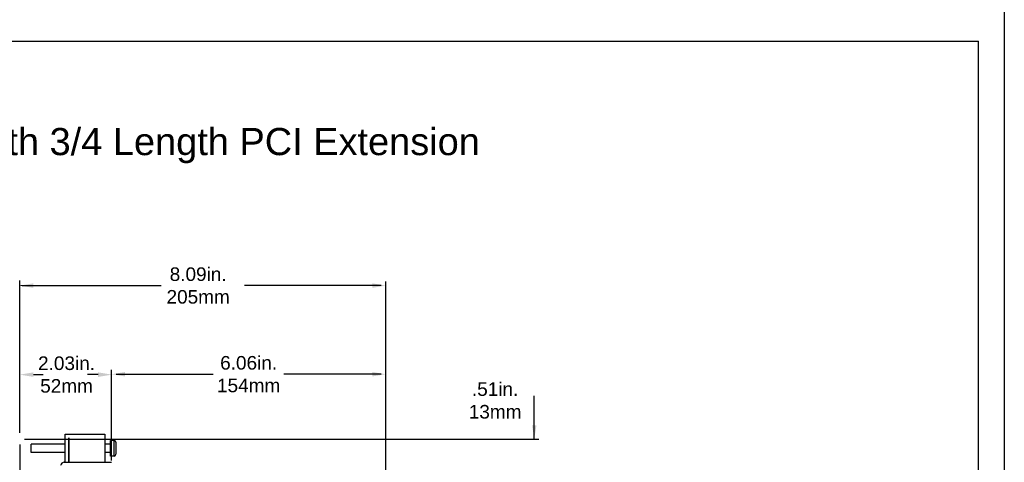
# Model space of a CAD drawing. Extents: x 4 to 74.2, y -80.9 to 9.5.
# Tile 11 of 50: x 52.5 to 74.2, y -61.5 to -51.7. Entities that reach past the tile are written whole.
import ezdxf

# ---------------------------------------------------------------- set-up
doc = ezdxf.new("R2010")
doc.units = 0
doc.header["$LTSCALE"] = 1.87
doc.header["$MEASUREMENT"] = 0
doc.layers.get('0').update_dxf_attribs({"linetype": 'CONTINUOUS'})
doc.layers.add('dim', color=5, linetype='CONTINUOUS')
doc.layers.add('prod', color=6, linetype='CONTINUOUS')
doc.styles.add('Arial', font='ARIAL.TTF', dxfattribs={"height": 0.3})

msp = doc.modelspace()

# ---------------------------------------------------------------- linework, layer by layer
at = {"linetype": 'Continuous'}
for p in [(39.68, -52.189), (73.68, -80.228)]:
    msp.add_line(p, (73.68, -52.189), dxfattribs=at)
at = {"color": 7, "linetype": 'Continuous'}
for p, q in [((53.506, -61.49), (53.506, -60.87)), ((53.506, -60.87), (54.381, -60.87)), ((54.381, -60.87), (54.381, -61.48)), ((52.501, -61.096), (52.501, -74.166)), ((52.756, -61.272), (52.756, -61.088)), ((53.506, -61.088), (52.756, -61.088)), ((53.585, -60.949), (53.585, -61.49)), ((53.587, -60.949), (53.585, -60.949)), ((53.585, -61.04), (53.587, -61.04)), ((53.587, -61.49), (53.587, -60.949)), ((54.506, -61.088), (54.381, -61.088)), ((54.506, -61.352), (54.506, -61.008)), ((54.586, -61.008), (54.506, -61.008)), ((54.586, -61.352), (54.586, -61.008)), ((54.626, -61.048), (54.626, -61.311)), ((53.506, -61.272), (52.756, -61.272)), ((53.585, -61.32), (53.587, -61.32)), ((54.506, -61.272), (54.381, -61.272)), ((53.486, -61.49), (54.531, -61.49)), ((54.586, -61.352), (54.506, -61.352))]:
    msp.add_line(p, q, dxfattribs=at)
for centre, radius, start, end in [((54.586, -61.048), 0.0403, 0, 90), ((54.586, -61.311), 0.0403, 270, 0), ((53.486, -61.575), 0.085, 90, 168.723), ((54.371, -61.48), 0.01, 270, 0)]:
    msp.add_arc(centre, radius, start, end, dxfattribs=at)
at = {"layer": 'dim'}
for p, q in [((52.502, -60.842), (52.502, -57.475)), ((52.577, -57.586), (54.277, -57.586)), ((52.602, -57.586), (55.622, -57.586)), ((60.486, -57.586), (57.466, -57.586)), ((60.586, -62.583), (60.586, -57.497)), ((52.802, -59.553), (53.019, -59.553)), ((54.233, -59.553), (53.995, -59.553))]:
    msp.add_line(p, q, dxfattribs=at)
at = {"layer": 'dim', "linetype": 'Continuous'}
for p, q in [((54.528, -61.452), (54.528, -59.444)), ((54.628, -59.544), (56.777, -59.544)), ((60.487, -59.544), (58.337, -59.544)), ((60.587, -62.74), (60.587, -59.444)), ((63.866, -60.965), (63.866, -60.02)), ((52.609, -60.976), (63.966, -60.976))]:
    msp.add_line(p, q, dxfattribs=at)
at = {"layer": 'dim'}
for points in [[(52.575, -57.569), (52.575, -57.602), (52.475, -57.586)], [(52.804, -57.536), (52.804, -57.636), (52.504, -57.586)], [(60.286, -57.536), (60.286, -57.636), (60.586, -57.586)], [(52.802, -59.503), (52.802, -59.603), (52.502, -59.553)], [(54.233, -59.503), (54.233, -59.603), (54.533, -59.553)]]:
    msp.add_solid(points, dxfattribs=at)
at = {"layer": 'dim', "linetype": 'Continuous'}
for points in [[(54.828, -59.494), (54.828, -59.594), (54.528, -59.544)], [(60.287, -59.494), (60.287, -59.594), (60.587, -59.544)], [(63.816, -60.67), (63.916, -60.67), (63.866, -60.97)]]:
    msp.add_solid(points, dxfattribs=at)
at = {"layer": 'prod', "flags": 128}
msp.add_lwpolyline([(4.047, 9.547), (74.248, 9.547), (74.248, -80.919), (4.047, -80.919)], close=True, dxfattribs=at)

# ---------------------------------------------------------------- texts
at = {"layer": 'dim'}
for s, insert, char_height, attachment_point in [('{\\fArial|b0|i0|c0|p34;HPC HPX 15"  Right View with 3/4 Length PCI Extension}', (41.544, -54.104), 0.6, 1), ('{\\fArial|b0|i0|c0|p34;2.03in.\\P52mm}', (53.535, -59.553), 0.3, 5)]:
    msp.add_mtext(s, dxfattribs=dict(at, insert=insert, char_height=char_height, attachment_point=attachment_point))
at = {"layer": 'dim', "insert": (56.442, -57.586), "char_height": 0.3, "attachment_point": 5, "style": 'Arial'}
msp.add_mtext('{\\fArial|b0|i0|c0|p34;8.09in.\\P205mm}', dxfattribs=at)
at = {"layer": 'dim', "linetype": 'Continuous', "char_height": 0.3, "attachment_point": 5, "style": 'Arial'}
for s, insert in [('6.06in.\\P154mm', (57.557, -59.544)), ('.51in.\\P13mm', (63.001, -60.125))]:
    msp.add_mtext(s, dxfattribs=dict(at, insert=insert))

doc.saveas('drawing.dxf')
